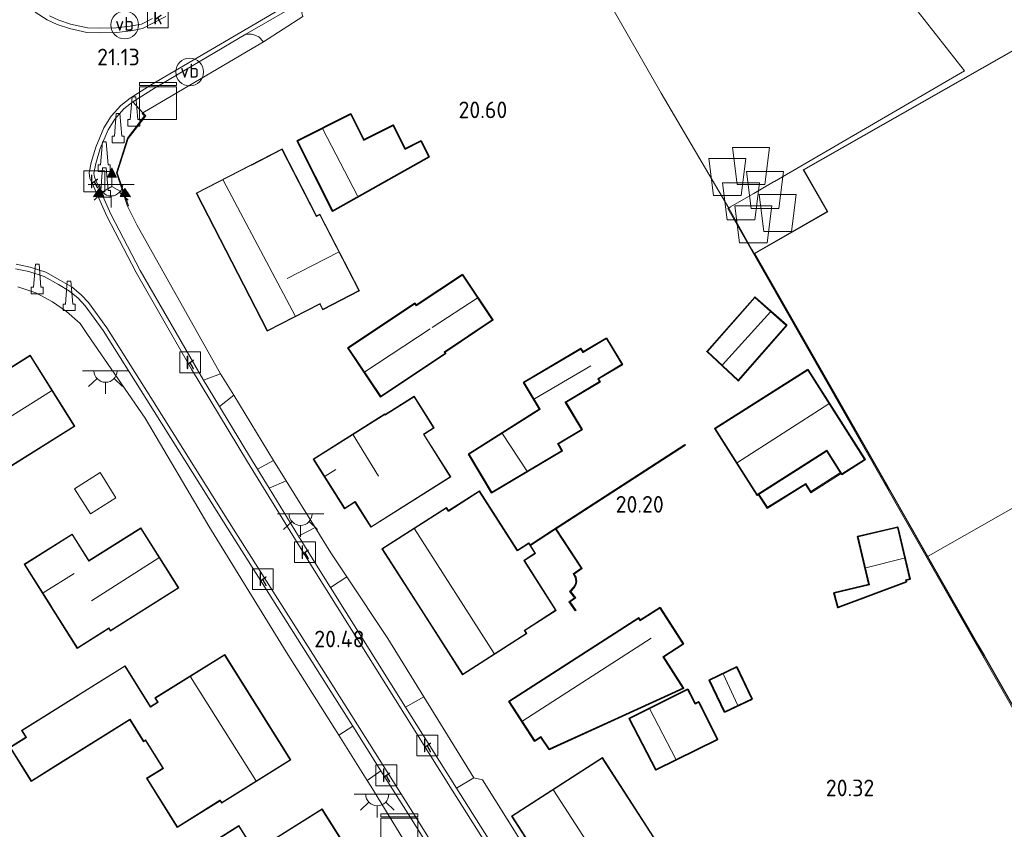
# Model space of a CAD drawing. Extents: x 196936 to 200438, y 361224 to 364196.
# Tile 107 of 256: x 197743 to 197849, y 363437 to 363525. Entities that reach past the tile are written whole.
import ezdxf
from ezdxf.enums import TextEntityAlignment as Align

# ---------------------------------------------------------------- set-up
doc = ezdxf.new("R2010")
doc.units = 0
for name, color, linetype, lineweight in [('B-ME-BV-GELEIDECONSTRUCTIE-S', 210, 'Continuous', 25), ('B-ME-GR-GRAS-GV', 60, 'Continuous', 13), ('B-ME-IE-MEUBILAIR_WEGMEUBILAIR-S', 7, 'Continuous', 25), ('B-ME-IE-TERREINAFSCHEIDING_KUNSTMATIG_HEKWERK-G', 20, 'IE-TERREINAFSCHEIDING-KUNSTMATIG', 18), ('B-ME-IE-TERREINAFSCHEIDING_KUNSTMATIG_MUUR-GV', 90, 'Continuous', 18), ('B-ME-KG-KADASTRAAL_DAKRAND-G', 170, 'Continuous', 18), ('B-ME-KG-KADASTRAAL_NOK-G', 10, 'Continuous', 18), ('B-ME-OG-BEBOUWING_BEDRIJVEN-GV', 7, 'Continuous', 18), ('B-ME-OG-BEBOUWING_KAS-GV', 7, 'Continuous', 35), ('B-ME-OG-BEBOUWING_LUIFEL-GV', 7, 'Continuous', 18), ('B-ME-OG-BEBOUWING_SCHUUR-GV', 7, 'Continuous', 35), ('B-ME-OG-BEBOUWING_WONINGBOUW-GV', 7, 'Continuous', 18), ('B-ME-OG-HOOGTEPUNT-S', 7, 'Continuous', 25), ('B-ME-OG-TERREIN_BEDRIJVENTERREIN-GV', 7, 'Continuous', 18), ('B-ME-OG-TERREIN_GROEN_TUIN-GV', 7, 'Continuous', 18), ('B-ME-RI-GWA_KOLK-S', 30, 'Continuous', 25), ('B-ME-VH-GOOT-GV', 170, 'Continuous', 18), ('B-ME-VH-VERHARDING_ASFALT-GV', 252, 'Continuous', 18), ('B-ME-VH-VERHARDING_STRAATBAKSTEEN-GV', 252, 'Continuous', 18), ('B-ME-VH-VERHARDING_TEGEL-GV', 252, 'Continuous', 18), ('B-ME-VW-BEWEGWIJZERING_DRAAGCONSTRUCTIE-S', 7, 'Continuous', 25), ('B-ME-VW-VERKEERSTEKEN_DRAAGCONSTRUCTIE-S', 7, 'Continuous', 25)]:
    doc.layers.add(name, color=color, linetype=linetype, lineweight=lineweight)
doc.layers.add('B-ME-OG-BEBOUWING_SILO-S', color=7, linetype='Continuous')
doc.styles.add('NLCS-ISO', font='NLCS-ISO.ttf')
doc.styles.add('NLCS-ISO-ANNOTATIVE-T18', font='NLCS-ISO.ttf', dxfattribs={"height": 1.8})
doc.linetypes.add('IE-TERREINAFSCHEIDING-KUNSTMATIG', pattern='A,4,[82,NLCS.SHX,S=0.75,R=90,X=0,Y=0],4,-2', length=10)

# ---------------------------------------------------------------- blocks, each defined once
blk = doc.blocks.new('SAL-HOOGTELABEL-SO')
at = {"color": 0, "linetype": 'ByBlock', "lineweight": -2, "style": 'NLCS-ISO-ANNOTATIVE-T18'}
blk.add_attdef('HOOGTE', text='', height=1.8, dxfattribs=at).set_placement((2.79, 0), align=Align.RIGHT)
blk = doc.blocks.new('SKL-DATA_KAST-SO')
at = {"color": 0, "linetype": 'ByBlock', "lineweight": 18}
for points in [[(-2, 2), (2, 2), (2, 1.68), (-2, 1.68)], [(-2, 1.52), (2, 1.52), (2, -2), (-2, -2)]]:
    blk.add_lwpolyline(points, close=True, dxfattribs=at)
blk = doc.blocks.new('SRI-KOLK-SO')
at = {"color": 0, "linetype": 'ByBlock', "lineweight": 18}
blk.add_lwpolyline([(-1.125, -1.125), (1.125, -1.125), (1.125, 1.125), (-1.125, 1.125)], close=True, dxfattribs=at)
at = {"color": 0, "linetype": 'ByBlock', "lineweight": 18, "style": 'NLCS-ISO'}
blk.add_text('k', height=1.5, dxfattribs=at).set_placement((0, 0), align=Align.MIDDLE_CENTER)
blk = doc.blocks.new('SKL-ET_OV_LICHTPUNT-SO')
at = {"color": 0, "linetype": 'ByBlock', "lineweight": 18}
for points in [[(-1.25, 0), (-2.5, 0)], [(1.25, 0), (2.5, 0)], [(-0.92, -0.85), (-1.83, -1.7)], [(0.92, -0.85), (1.83, -1.7)], [(0, -1.25), (0, -2.5)]]:
    blk.add_lwpolyline(points, dxfattribs=at)
blk.add_lwpolyline([(0, 0), (1.25, 0, -1), (-1.25, 0)], format="xyb", close=True, dxfattribs=at)
blk = doc.blocks.new('SIE-WEG_GELEIDECONSTRUCTIE-SO')
at = {"color": 0, "linetype": 'ByBlock', "lineweight": 18}
blk.add_lwpolyline([(0.4, -0.87), (0.2, 1.59), (-0.2, 1.59), (-0.4, -0.87), (-0.65, -0.87), (-0.65, -1.59), (0.65, -1.59), (0.65, -0.87)], close=True, dxfattribs=at)
blk = doc.blocks.new('SIE-WEG_VERKEERSBORD_WEGWIJZER-SO')
at = {"linetype": 'ByBlock', "lineweight": 18}
h = blk.add_hatch(color=0, dxfattribs=at)
h.dxf.hatch_style = 1
h.paths.add_polyline_path([(0.5, 1), (0, 2), (-0.5, 1)])
h = blk.add_hatch(color=0, dxfattribs=at)
h.dxf.hatch_style = 1
h.paths.add_polyline_path([(-1.38, -0.22), (-2, -1.15), (-0.88, -1.09)])
h = blk.add_hatch(color=0, dxfattribs=at)
h.dxf.hatch_style = 1
h.paths.add_polyline_path([(1.38, -0.22), (2, -1.15), (0.88, -1.09)])
at = {"color": 0, "linetype": 'ByBlock', "lineweight": 18}
for points in [[(0.5, 1), (0, 2), (-0.5, 1)], [(-1.38, -0.22), (-2, -1.15), (-0.88, -1.09)], [(1.38, -0.22), (2, -1.15), (0.88, -1.09)]]:
    blk.add_lwpolyline(points, close=True, dxfattribs=at)
for points in [[(-1.13, -0.65), (0, 0)], [(0, 1), (0, 0)], [(1.13, -0.65), (0, 0)]]:
    blk.add_lwpolyline(points, dxfattribs=at)
blk = doc.blocks.new('SIE-WEG_PAAL_VERKEERSBORD-SO')
at = {"color": 0, "linetype": 'ByBlock', "lineweight": 18}
blk.add_circle((0, 0), 1.5, dxfattribs=at)
at = {"color": 0, "linetype": 'ByBlock', "lineweight": 18, "style": 'NLCS-ISO'}
blk.add_text('vb', height=1.5, dxfattribs=at).set_placement((0, 0.13), align=Align.MIDDLE_CENTER)
blk = doc.blocks.new('SOG-OPSLAG-SO')
at = {"color": 0, "linetype": 'ByBlock', "lineweight": 18}
blk.add_lwpolyline([(-1.5, -2), (1.5, -2), (2, 2), (-2, 2)], close=True, dxfattribs=at)

msp = doc.modelspace()

# ---------------------------------------------------------------- linework, layer by layer
at = {"layer": 'B-ME-GR-GRAS-GV'}
msp.add_polyline3d([(197757.147, 363524.657, 20.854), (197755.962, 363524.076, 20.953), (197754.728, 363523.839, 20.968), (197753.204, 363523.666, 21.003), (197751.572, 363523.618, 21.024), (197750.098, 363523.67, 21.109), (197748.293, 363524.065, 21.23), (197747.032, 363524.476, 21.265), (197745.993, 363524.973, 21.307)], dxfattribs=at)
msp.add_polyline3d([(197769.14, 363522.161, 20.714), (197756.079, 363514.475, 20.962), (197755.01, 363515.643, 20.914), (197757.375, 363517.133, 20.863), (197767.241, 363522.969, 20.756), (197767.84, 363522.987, 20.756), (197768.217, 363522.872, 20.756), (197768.653, 363522.68, 20.759)], close=True, dxfattribs=at)
at = {"layer": 'B-ME-IE-TERREINAFSCHEIDING_KUNSTMATIG_HEKWERK-G'}
for points in [[(197798.677, 363540.098, 20.755), (197812.132, 363516.582, 20.753), (197819.424, 363504.166, 20.558)], [(197756.079, 363514.475, 20.962), (197769.14, 363522.161, 20.714)], [(197821.936, 363499.698, 20.558), (197819.424, 363504.166, 20.558)], [(197822.181, 363499.263, 20.558), (197821.936, 363499.698, 20.558)]]:
    msp.add_polyline3d(points, dxfattribs=at)
at = {"layer": 'B-ME-IE-TERREINAFSCHEIDING_KUNSTMATIG_MUUR-GV'}
for points in [[(197754.54, 363504.42, 20.737), (197754.445, 363504.388, 20.737), (197753.235, 363507.971, 20.955), (197754.431, 363511.735, 20.96), (197756.294, 363514.145, 20.955), (197756.012, 363514.401, 20.962), (197756.079, 363514.475, 20.962), (197756.43, 363514.157, 20.549), (197754.521, 363511.688, 20.549), (197753.34, 363507.972, 20.586)], [(197800.79, 363469.474, 20.454), (197803.601, 363465.177, 20.42), (197802.733, 363464.581, 20.457), (197802.932, 363464.238, 20.476), (197803.003, 363463.806, 20.47), (197802.946, 363463.446, 20.509), (197802.756, 363463.12, 20.509), (197802.348, 363462.693, 20.509), (197802.907, 363462.003, 20.492), (197802.285, 363461.56, 20.486), (197802.919, 363460.649, 20.434), (197802.837, 363460.592, 20.434), (197802.146, 363461.584, 20.659), (197802.762, 363462.023, 20.659), (197802.215, 363462.699, 20.671), (197802.676, 363463.181, 20.669), (197802.85, 363463.48, 20.667), (197802.902, 363463.806, 20.667), (197802.836, 363464.204, 20.666), (197802.6, 363464.611, 20.669), (197803.464, 363465.204, 20.667), (197800.706, 363469.42, 20.686), (197798.01, 363467.657, 20.686), (197797.956, 363467.741, 20.409), (197800.396, 363469.337, 20.449), (197814.687, 363478.59, 20.163), (197814.741, 363478.506, 20.163)], [(197831.567, 363475.46, 20.248), (197828.285, 363473.36, 20.248), (197827.717, 363474.247, 20.233), (197823.582, 363471.681, 20.224), (197822.603, 363473.173, 20.129), (197822.688, 363473.226, 20.425), (197823.612, 363471.817, 20.425), (197827.748, 363474.384, 20.425), (197828.315, 363473.498, 20.442), (197831.513, 363475.545, 20.399)]]:
    msp.add_polyline3d(points, close=True, dxfattribs=at)
at = {"layer": 'B-ME-KG-KADASTRAAL_DAKRAND-G'}
for points in [[(197860.696, 363431.832, 26.148), (197847.08, 363455.761, 26.126), (197846.372, 363456.938, 26.321), (197836.837, 363473.7, 26.321), (197836.364, 363474.521, 28.247), (197822.249, 363499.244, 28.262), (197830.136, 363503.776, 28.113), (197830.111, 363503.819, 25.523), (197827.541, 363508.284, 25.523), (197855.462, 363524.185, 25.526)], [(197768.2, 363434.552, 26.773), (197775.453, 363439.114, 26.58), (197782.645, 363427.679, 26.586)], [(197760.654, 363433.642, 24.095), (197766.472, 363437.301, 24.097), (197768.173, 363434.594, 24.097)]]:
    msp.add_polyline3d(points, dxfattribs=at)
for points in [[(197779.98, 363511.479, 23.009), (197783.15, 363513.076, 22.55), (197784.444, 363510.507, 22.514), (197786.156, 363511.369, 22.399), (197786.974, 363509.713, 22.352), (197776.619, 363503.91, 22.689), (197772.845, 363511.403, 22.689), (197778.566, 363514.285, 22.587)], [(197774.862, 363503.247, 24.726), (197775.224, 363503.433, 24.726), (197779.446, 363495.236, 24.56), (197775.563, 363493.237, 24.491), (197775.275, 363493.798, 25.018), (197775.252, 363493.842, 26.406), (197769.57, 363490.916, 26.096), (197761.924, 363505.763, 26.098), (197767.824, 363508.801, 26.121), (197767.868, 363508.824, 23.551), (197771.127, 363510.502, 23.551), (197774.839, 363503.291, 23.551)], [(197781.806, 363483.805, 22.931), (197778.327, 363489.019, 22.972), (197785.49, 363493.798, 22.969), (197785.638, 363493.578, 22.969), (197790.642, 363496.916, 22.969), (197793.873, 363492.074, 22.616), (197788.696, 363488.621, 22.616), (197788.655, 363488.593, 23.122), (197788.756, 363488.442, 22.927)], [(197820.433, 363485.536, 22.207), (197817.122, 363488.647, 22.2), (197822.239, 363494.475, 22.207), (197825.651, 363491.48, 22.214)], [(197793.803, 363473.435, 22.48), (197791.368, 363477.537, 22.48), (197799.007, 363482.371, 22.48), (197799.049, 363482.398, 22.89), (197797.329, 363485.295, 22.518), (197803.431, 363488.918, 22.518), (197803.662, 363488.529, 22.827), (197803.705, 363488.555, 22.235), (197806.21, 363490.042, 22.235), (197807.858, 363487.264, 22.238), (197805.307, 363485.748, 22.238), (197805.264, 363485.722, 22.775), (197805.459, 363485.393, 22.489), (197801.738, 363483.184, 22.525), (197801.764, 363483.141, 21.869), (197803.501, 363480.214, 21.869), (197800.911, 363478.675, 22.482), (197801.359, 363477.921, 22.48)], [(197737.536, 363468.992, 23.807), (197735.176, 363472.759, 23.807), (197735.134, 363472.733, 23.215), (197733.158, 363471.495, 23.215), (197731.823, 363473.626, 23.229), (197733.871, 363474.909, 23.229), (197733.914, 363474.935, 23.779), (197733.61, 363475.421, 23.779), (197735.868, 363476.836, 23.779), (197735.91, 363476.862, 26.771), (197733.07, 363481.397, 24.313), (197743.909, 363488.186, 24.316), (197748.669, 363480.587, 23.899), (197738.333, 363474.114, 23.903), (197740.413, 363470.793, 23.802)], [(197831.651, 363475.421, 21.796), (197830.035, 363477.961, 22.419), (197822.508, 363473.171, 22.419), (197817.976, 363480.292, 22.354), (197827.964, 363486.648, 22.357), (197834.112, 363476.987, 21.796)], [(197780.765, 363469.701, 23.44), (197779.07, 363472.381, 23.44), (197779.043, 363472.423, 26.52), (197777.926, 363471.716, 25.456), (197774.589, 363476.994, 25.458), (197782.241, 363481.833, 26.239), (197782.285, 363481.764, 26.305), (197782.327, 363481.79, 23.458), (197785.419, 363483.745, 23.458), (197787.533, 363480.402, 23.463), (197786.418, 363479.698, 23.463), (197789.319, 363475.11, 23.43)], [(197796.576, 363467.092, 23.144), (197796.618, 363467.119, 22.318), (197797.807, 363467.881, 22.318), (197798.484, 363466.825, 22.323), (197797.308, 363466.071, 22.323), (197797.266, 363466.045, 23.125), (197800.715, 363460.657, 23.129), (197797.375, 363458.519, 23.952), (197797.333, 363458.492, 25.95), (197797.545, 363458.161, 25.951), (197790.668, 363453.758, 25.903), (197781.997, 363467.302, 25.909), (197788.894, 363471.718, 25.874), (197789.117, 363471.37, 25.851), (197789.159, 363471.397, 23.691), (197792.465, 363473.513, 23.108)], [(197752.592, 363458.486, 26.424), (197752.423, 363458.754, 26.608), (197752.38, 363458.727, 23.892), (197749.019, 363456.609, 23.892), (197746.234, 363461.03, 23.892), (197746.207, 363461.072, 25.319), (197743.341, 363465.622, 23.75), (197748.446, 363468.839, 23.754), (197750.261, 363465.958, 26.53), (197755.875, 363469.495, 26.53), (197759.907, 363463.095, 26.424)], [(197831.246, 363461.011, 22.022), (197830.86, 363462.516, 22.385), (197834.63, 363463.405, 22.435), (197833.405, 363468.601, 22.356), (197837.662, 363469.604, 22.359), (197838.968, 363464.062, 22.359), (197838.552, 363463.964, 22.359), (197838.563, 363463.916, 22.017), (197838.599, 363463.761, 22.017)], [(197800.035, 363445.673, 22.749), (197799.123, 363447.019, 22.749), (197798.453, 363446.586, 22.749), (197795.74, 363450.792, 22.711), (197809.683, 363459.786, 22.711), (197809.857, 363459.516, 22.827), (197809.899, 363459.543, 22.629), (197811.983, 363460.887, 22.179), (197814.464, 363457.041, 22.293), (197812.291, 363455.64, 22.697), (197814.483, 363452.242, 22.701)], [(197764.62, 363439.869, 26.515), (197764.457, 363440.13, 26.522), (197764.415, 363440.103, 23.926), (197759.839, 363437.245, 23.926), (197756.575, 363442.47, 23.933), (197758.313, 363443.555, 23.933), (197756.386, 363446.639, 23.938), (197756.189, 363446.516, 23.938), (197754.713, 363448.88, 23.997), (197754.67, 363448.853, 23.515), (197746.615, 363443.822, 23.461), (197744.047, 363442.218, 22.774), (197741.789, 363445.833, 22.781), (197743.511, 363446.909, 22.781), (197743.044, 363447.657, 22.776), (197749.209, 363451.507, 22.982), (197749.251, 363451.534, 23.573), (197754.159, 363454.599, 23.541), (197756.892, 363450.224, 23.541), (197756.918, 363450.182, 24.122), (197757.711, 363450.677, 24.122), (197757.753, 363450.703, 26.506), (197757.47, 363451.157, 26.508), (197764.93, 363455.816, 26.456), (197772.008, 363444.484, 26.515)], [(197819.01, 363449.707, 21.572), (197817.396, 363453.094, 21.572), (197820.27, 363454.464, 21.572), (197821.884, 363451.076, 21.572)], [(197815.793, 363450.502, 21.688), (197816.165, 363450.704, 21.583), (197818.164, 363446.708, 21.634), (197811.563, 363443.451, 22.302), (197808.716, 363448.916, 22.302), (197814.978, 363452.043, 21.658)], [(197802.721, 363427.974, 23.107), (197796.014, 363438.374, 23.111), (197805.761, 363444.661, 22.741), (197812.469, 363434.261, 22.758)]]:
    msp.add_polyline3d(points, close=True, dxfattribs=at)
at = {"layer": 'B-ME-KG-KADASTRAAL_NOK-G'}
for points in [[(197779.308, 363505.474, 25.496), (197775.548, 363512.708, 25.502)], [(197772.554, 363492.509, 28.41), (197764.793, 363507.184, 28.42)], [(197777.243, 363499.404, 27.568), (197771.684, 363496.557, 27.571)], [(197792.239, 363494.433, 24.399), (197787.388, 363491.234, 24.399)], [(197818.741, 363487.195, 22.717), (197823.927, 363492.927, 22.72)], [(197840.977, 363466.524, 27.914), (197864.031, 363479.647, 27.98), (197887.085, 363492.77, 28.046)], [(197787.148, 363491.119, 26.001), (197780.098, 363486.455, 26.01)], [(197798.432, 363483.535, 23.918), (197804.506, 363487.088, 23.923)], [(197735.475, 363477.652, 27.44), (197746.216, 363484.409, 27.44)], [(197820.366, 363476.629, 23.864), (197830.242, 363482.975, 23.87)], [(197778.844, 363479.625, 29.696), (197781.588, 363475.151, 29.705)], [(197794.967, 363479.755, 24.151), (197797.595, 363475.744, 24.133)], [(197776.968, 363475.892, 26.672), (197775.793, 363475.184, 26.708)], [(197794.081, 363456.002, 28.428), (197785.448, 363469.452, 28.366)], [(197757.819, 363466.316, 29.266), (197750.549, 363461.668, 29.266)], [(197834.243, 363465.267, 23.01), (197838.392, 363466.288, 23.025)], [(197748.657, 363464.628, 26.669), (197745.328, 363462.561, 26.669)], [(197797.155, 363448.69, 24.138), (197811.043, 363457.629, 24.142)], [(197761.238, 363453.451, 30.132), (197768.326, 363442.243, 30.13)], [(197820.388, 363450.435, 22.709), (197818.846, 363453.73, 22.711)], [(197813.702, 363444.556, 22.916), (197810.905, 363449.97, 22.916)], [(197807.143, 363430.886, 27.066), (197800.493, 363441.204, 27.074)]]:
    msp.add_polyline3d(points, dxfattribs=at)
at = {"layer": 'B-ME-OG-BEBOUWING_BEDRIJVEN-GV'}
msp.add_polyline3d([(197860.647, 363431.817, 20.558), (197847.037, 363455.736, 20.558), (197846.329, 363456.913, 20.558), (197836.793, 363473.675, 20.558), (197836.321, 363474.496, 20.558), (197822.181, 363499.263, 20.558), (197830.068, 363503.794, 20.558), (197827.473, 363508.303, 20.558), (197855.394, 363524.204, 20.558)], dxfattribs=at)
at = {"layer": 'B-ME-OG-BEBOUWING_KAS-GV'}
msp.add_polyline3d([(197821.951, 363451.052, 20.242), (197818.986, 363449.64, 20.111), (197817.329, 363453.118, 20.106), (197820.294, 363454.53, 20.242)], close=True, dxfattribs=at)
at = {"layer": 'B-ME-OG-BEBOUWING_LUIFEL-GV'}
msp.add_polyline3d([(197753.195, 363472.82, 23.082), (197750.453, 363471.088, 23.08), (197748.718, 363473.799, 23.082), (197751.479, 363475.575, 23.082)], close=True, dxfattribs=at)
at = {"layer": 'B-ME-OG-BEBOUWING_SCHUUR-GV'}
for points in [[(197778.588, 363514.352, 20.66), (197780.002, 363511.546, 20.66), (197783.172, 363513.143, 20.66), (197784.466, 363510.574, 20.66), (197786.178, 363511.436, 20.66), (197787.04, 363509.693, 20.66), (197776.598, 363503.841, 20.741), (197772.778, 363511.425, 20.66)], [(197790.656, 363496.986, 20.486), (197793.942, 363492.06, 20.486), (197788.724, 363488.579, 20.486), (197788.825, 363488.428, 20.486), (197781.792, 363483.736, 20.486), (197778.258, 363489.033, 20.486), (197785.504, 363493.868, 20.486), (197785.651, 363493.647, 20.486)], [(197825.721, 363491.485, 20.13), (197820.436, 363485.464, 20.142), (197817.053, 363488.644, 20.025), (197822.234, 363494.546, 20.147)], [(197806.227, 363490.111, 20.126), (197807.927, 363487.247, 20.061), (197805.332, 363485.705, 20.027), (197805.527, 363485.376, 20.027), (197801.807, 363483.167, 20.027), (197803.57, 363480.197, 20.027), (197800.98, 363478.658, 20.027), (197801.428, 363477.904, 20.027), (197793.786, 363473.366, 20.307), (197791.3, 363477.553, 20.569), (197798.981, 363482.414, 20.208), (197797.26, 363485.312, 20.227), (197803.448, 363488.987, 20.131), (197803.679, 363488.598, 20.131)], [(197827.979, 363486.717, 20.236), (197834.181, 363476.972, 20.248), (197831.636, 363475.352, 20.248), (197831.567, 363475.46, 20.248), (197831.513, 363475.545, 20.399), (197830.019, 363477.892, 20.433), (197822.688, 363473.226, 20.425), (197822.603, 363473.173, 20.129), (197822.492, 363473.102, 20.147), (197817.907, 363480.307, 20.208)], [(197838.658, 363463.73, 20.212), (197831.211, 363460.945, 20.225), (197830.799, 363462.553, 20.308), (197834.57, 363463.442, 20.308), (197833.345, 363468.638, 20.308), (197837.699, 363469.664, 20.308), (197839.028, 363464.025, 20.279), (197838.612, 363463.927, 20.212)], [(197811.998, 363460.956, 20.211), (197814.533, 363457.026, 20.161), (197812.36, 363455.625, 20.134), (197814.556, 363452.22, 20.134), (197800.017, 363445.61, 20.339), (197799.109, 363446.95, 20.309), (197798.438, 363446.517, 20.309), (197795.671, 363450.807, 20.463), (197809.698, 363459.855, 20.274), (197809.872, 363459.585, 20.274)], [(197814.999, 363452.109, 20.195), (197815.813, 363450.57, 20.195), (197816.186, 363450.773, 20.195), (197818.231, 363446.685, 20.195), (197811.542, 363443.385, 20.195), (197808.648, 363448.938, 20.195)]]:
    msp.add_polyline3d(points, close=True, dxfattribs=at)
at = {"layer": 'B-ME-OG-BEBOUWING_WONINGBOUW-GV'}
for points in [[(197771.148, 363510.569, 20.633), (197774.884, 363503.315, 20.633), (197775.246, 363503.501, 20.633), (197779.513, 363495.215, 20.633), (197775.542, 363493.17, 20.633), (197775.23, 363493.775, 20.633), (197769.548, 363490.849, 20.633), (197761.857, 363505.785, 20.633)], [(197738.402, 363474.098, 21.281), (197740.481, 363470.778, 21.281), (197737.52, 363468.923, 21.281), (197735.16, 363472.69, 21.281), (197733.142, 363471.426, 21.281), (197731.754, 363473.642, 21.281), (197733.845, 363474.951, 21.281), (197733.541, 363475.437, 21.281), (197735.841, 363476.878, 21.281), (197733.001, 363481.413, 21.281), (197743.925, 363488.255, 21.281), (197748.738, 363480.571, 21.281)], [(197785.435, 363483.814, 20.544), (197787.602, 363480.387, 20.605), (197786.487, 363479.682, 20.605), (197789.388, 363475.094, 20.461), (197780.749, 363469.632, 20.461), (197779.028, 363472.354, 20.461), (197777.91, 363471.647, 20.461), (197774.52, 363477.01, 20.547), (197782.257, 363481.901, 20.461), (197782.3, 363481.833, 20.461)], [(197792.48, 363473.582, 20.342), (197796.591, 363467.161, 20.403), (197797.823, 363467.95, 20.403), (197797.956, 363467.741, 20.409), (197798.01, 363467.657, 20.686), (197798.553, 363466.809, 20.7), (197797.335, 363466.029, 20.727), (197800.784, 363460.642, 20.589), (197797.402, 363458.477, 20.49), (197797.614, 363458.146, 20.49), (197790.653, 363453.689, 20.49), (197789.603, 363455.33, 20.567), (197786.169, 363460.693, 20.652), (197781.928, 363467.317, 20.541), (197788.91, 363471.787, 20.461), (197789.132, 363471.439, 20.461)], [(197755.89, 363469.564, 20.711), (197759.976, 363463.079, 20.711), (197752.576, 363458.417, 20.711), (197752.407, 363458.685, 20.711), (197749.003, 363456.541, 20.711), (197743.272, 363465.638, 20.711), (197748.462, 363468.908, 20.711), (197750.277, 363466.027, 20.711)], [(197764.946, 363455.885, 20.861), (197772.077, 363444.468, 20.861), (197764.604, 363439.8, 20.909), (197764.441, 363440.061, 20.909), (197759.823, 363437.176, 21.008), (197756.506, 363442.486, 20.957), (197758.244, 363443.571, 20.957), (197756.37, 363446.57, 20.957), (197756.173, 363446.447, 20.957), (197754.697, 363448.811, 20.957), (197744.031, 363442.149, 20.861), (197741.72, 363445.849, 20.861), (197743.442, 363446.925, 20.861), (197742.975, 363447.673, 20.861), (197754.175, 363454.668, 20.879), (197756.934, 363450.251, 20.861), (197757.684, 363450.719, 20.861), (197757.401, 363451.173, 20.861)], [(197802.87, 363428.01, 20.666), (197802.706, 363427.905, 20.688), (197795.944, 363438.389, 20.595), (197805.776, 363444.73, 20.263), (197812.538, 363434.246, 20.263), (197802.954, 363428.064, 20.344)]]:
    msp.add_polyline3d(points, close=True, dxfattribs=at)
msp.add_polyline3d([(197760.67, 363433.711, 20.954), (197766.488, 363437.37, 20.94), (197768.216, 363434.621, 20.887), (197775.469, 363439.183, 20.889), (197782.714, 363427.663, 20.889)], dxfattribs=at)
at = {"layer": 'B-ME-OG-TERREIN_BEDRIJVENTERREIN-GV'}
for points in [[(197830.068, 363503.794, 20.558), (197822.181, 363499.263, 20.558), (197821.936, 363499.698, 20.558), (197819.424, 363504.166, 20.558), (197819.633, 363504.288, 20.549), (197821.814, 363505.559, 20.549), (197822.142, 363505.75, 20.549), (197824.267, 363506.988, 20.549), (197824.358, 363507.041, 20.549), (197844.927, 363519.027, 20.558), (197818.76, 363552.345, 20.785), (197825.723, 363556.487, 20.782), (197833.99, 363561.497, 20.801), (197841.957, 363566.375, 20.726), (197843.527, 363563.998, 20.558), (197851.841, 363549.381, 20.558), (197843.672, 363544.671, 20.558), (197854.635, 363525.519, 20.558), (197854.9, 363525.099, 20.558), (197855.394, 363524.204, 20.558), (197827.473, 363508.303, 20.558)], [(197819.633, 363504.288, 20.549), (197819.424, 363504.166, 20.558), (197812.132, 363516.582, 20.753), (197798.677, 363540.098, 20.755), (197803.103, 363542.9, 20.806), (197809.992, 363547.035, 20.737), (197818.76, 363552.345, 20.785), (197844.927, 363519.027, 20.558), (197824.358, 363507.041, 20.549), (197824.267, 363506.988, 20.549), (197822.142, 363505.75, 20.549), (197821.814, 363505.559, 20.549)]]:
    msp.add_polyline3d(points, close=True, dxfattribs=at)
at = {"layer": 'B-ME-OG-TERREIN_GROEN_TUIN-GV'}
for points in [[(197798.677, 363540.098, 20.755), (197812.132, 363516.582, 20.753), (197819.424, 363504.166, 20.558), (197819.336, 363504.112, 20.558), (197878.272, 363400.644, 20.558)], [(197800.994, 363429.276, 20.584), (197792.816, 363442.315, 20.53), (197791.885, 363442.544, 20.513), (197786.474, 363451.298, 20.469), (197782.578, 363457.601, 20.567), (197778.154, 363464.266, 20.405), (197776.431, 363466.861, 20.465), (197774.728, 363469.609, 20.399), (197771.596, 363474.661, 20.401), (197770.225, 363476.873, 20.415), (197765.93, 363483.916, 20.491), (197764.508, 363486.248, 20.452), (197755.454, 363502.364, 20.737), (197754.445, 363504.388, 20.737), (197754.54, 363504.42, 20.737), (197753.34, 363507.972, 20.586), (197754.521, 363511.688, 20.549), (197756.43, 363514.157, 20.549), (197756.079, 363514.475, 20.962), (197769.14, 363522.161, 20.714), (197773.403, 363524.883, 20.738)], [(197742.597, 363495.64, 21), (197744.549, 363495.006, 21), (197746.321, 363494.029, 20.99), (197747.832, 363492.972, 20.959), (197749.334, 363491.663, 20.911), (197750.122, 363490.491, 20.893), (197756.333, 363481.443, 20.773), (197763.241, 363469.773, 20.687), (197771.572, 363456.166, 20.605), (197777.272, 363447.134, 20.55), (197780.358, 363442.244, 20.485), (197780.745, 363441.631, 20.584), (197787.677, 363430.307, 20.592)], [(197812.538, 363434.246, 20.263), (197805.776, 363444.73, 20.263), (197795.944, 363438.389, 20.595), (197802.706, 363427.905, 20.688)], [(197782.714, 363427.663, 20.889), (197775.469, 363439.183, 20.889), (197768.216, 363434.621, 20.887), (197766.488, 363437.37, 20.94), (197760.67, 363433.711, 20.954)]]:
    msp.add_polyline3d(points, dxfattribs=at)
for points in [[(197772.778, 363511.425, 20.66), (197776.598, 363503.841, 20.741), (197787.04, 363509.693, 20.66), (197786.178, 363511.436, 20.66), (197784.466, 363510.574, 20.66), (197783.172, 363513.143, 20.66), (197780.002, 363511.546, 20.66), (197778.588, 363514.352, 20.66)], [(197774.884, 363503.315, 20.633), (197771.148, 363510.569, 20.633), (197761.857, 363505.785, 20.633), (197769.548, 363490.849, 20.633), (197775.23, 363493.775, 20.633), (197775.542, 363493.17, 20.633), (197779.513, 363495.215, 20.633), (197775.246, 363503.501, 20.633)], [(197878.35, 363400.689, 20.561), (197878.272, 363400.644, 20.558), (197819.336, 363504.112, 20.558), (197819.424, 363504.166, 20.558), (197821.936, 363499.698, 20.558), (197822.181, 363499.263, 20.558), (197836.321, 363474.496, 20.558), (197836.793, 363473.675, 20.558), (197846.329, 363456.913, 20.558), (197847.037, 363455.736, 20.558), (197860.647, 363431.817, 20.558), (197874.258, 363407.899, 20.558), (197874.505, 363407.458, 20.558), (197877.957, 363401.363, 20.558)], [(197790.656, 363496.986, 20.486), (197785.651, 363493.647, 20.486), (197785.504, 363493.868, 20.486), (197778.258, 363489.033, 20.486), (197781.792, 363483.736, 20.486), (197788.825, 363488.428, 20.486), (197788.724, 363488.579, 20.486), (197793.942, 363492.06, 20.486)], [(197822.234, 363494.546, 20.147), (197817.053, 363488.644, 20.025), (197820.436, 363485.464, 20.142), (197825.721, 363491.485, 20.13)], [(197791.3, 363477.553, 20.569), (197793.786, 363473.366, 20.307), (197801.428, 363477.904, 20.027), (197800.98, 363478.658, 20.027), (197803.57, 363480.197, 20.027), (197801.807, 363483.167, 20.027), (197805.527, 363485.376, 20.027), (197805.332, 363485.705, 20.027), (197807.927, 363487.247, 20.061), (197806.227, 363490.111, 20.126), (197803.679, 363488.598, 20.131), (197803.448, 363488.987, 20.131), (197797.26, 363485.312, 20.227), (197798.981, 363482.414, 20.208)], [(197743.925, 363488.255, 21.281), (197733.001, 363481.413, 21.281), (197735.841, 363476.878, 21.281), (197733.541, 363475.437, 21.281), (197733.845, 363474.951, 21.281), (197731.754, 363473.642, 21.281), (197733.142, 363471.426, 21.281), (197735.16, 363472.69, 21.281), (197737.52, 363468.923, 21.281), (197740.481, 363470.778, 21.281), (197738.402, 363474.098, 21.281), (197748.738, 363480.571, 21.281)], [(197827.979, 363486.717, 20.236), (197817.907, 363480.307, 20.208), (197822.492, 363473.102, 20.147), (197822.603, 363473.173, 20.129), (197823.582, 363471.681, 20.224), (197827.717, 363474.247, 20.233), (197828.285, 363473.36, 20.248), (197831.567, 363475.46, 20.248), (197831.636, 363475.352, 20.248), (197834.181, 363476.972, 20.248)], [(197780.749, 363469.632, 20.461), (197789.388, 363475.094, 20.461), (197786.487, 363479.682, 20.605), (197787.602, 363480.387, 20.605), (197785.435, 363483.814, 20.544), (197782.3, 363481.833, 20.461), (197782.257, 363481.901, 20.461), (197774.52, 363477.01, 20.547), (197777.91, 363471.647, 20.461), (197779.028, 363472.354, 20.461)], [(197800.79, 363469.474, 20.454), (197814.741, 363478.506, 20.163), (197814.687, 363478.59, 20.163), (197800.396, 363469.337, 20.449), (197797.956, 363467.741, 20.409), (197797.823, 363467.95, 20.403), (197796.591, 363467.161, 20.403), (197792.48, 363473.582, 20.342), (197789.132, 363471.439, 20.461), (197788.91, 363471.787, 20.461), (197781.928, 363467.317, 20.541), (197786.169, 363460.693, 20.652), (197789.603, 363455.33, 20.567), (197790.653, 363453.689, 20.49), (197797.614, 363458.146, 20.49), (197797.402, 363458.477, 20.49), (197800.784, 363460.642, 20.589), (197797.335, 363466.029, 20.727), (197798.553, 363466.809, 20.7), (197798.01, 363467.657, 20.686), (197800.706, 363469.42, 20.686), (197803.464, 363465.204, 20.667), (197802.6, 363464.611, 20.669), (197802.836, 363464.204, 20.666), (197802.902, 363463.806, 20.667), (197802.85, 363463.48, 20.667), (197802.676, 363463.181, 20.669), (197802.215, 363462.699, 20.671), (197802.762, 363462.023, 20.659), (197802.146, 363461.584, 20.659), (197802.837, 363460.592, 20.434), (197802.919, 363460.649, 20.434), (197802.285, 363461.56, 20.486), (197802.907, 363462.003, 20.492), (197802.348, 363462.693, 20.509), (197802.756, 363463.12, 20.509), (197802.946, 363463.446, 20.509), (197803.003, 363463.806, 20.47), (197802.932, 363464.238, 20.476), (197802.733, 363464.581, 20.457), (197803.601, 363465.177, 20.42)], [(197831.513, 363475.545, 20.399), (197828.315, 363473.498, 20.442), (197827.748, 363474.384, 20.425), (197823.612, 363471.817, 20.425), (197822.688, 363473.226, 20.425), (197830.019, 363477.892, 20.433)], [(197755.89, 363469.564, 20.711), (197750.277, 363466.027, 20.711), (197748.462, 363468.908, 20.711), (197743.272, 363465.638, 20.711), (197749.003, 363456.541, 20.711), (197752.407, 363458.685, 20.711), (197752.576, 363458.417, 20.711), (197759.976, 363463.079, 20.711)], [(197830.799, 363462.553, 20.308), (197831.211, 363460.945, 20.225), (197838.658, 363463.73, 20.212), (197838.612, 363463.927, 20.212), (197839.028, 363464.025, 20.279), (197837.699, 363469.664, 20.308), (197833.345, 363468.638, 20.308), (197834.57, 363463.442, 20.308)], [(197811.998, 363460.956, 20.211), (197809.872, 363459.585, 20.274), (197809.698, 363459.855, 20.274), (197795.671, 363450.807, 20.463), (197798.438, 363446.517, 20.309), (197799.109, 363446.95, 20.309), (197800.017, 363445.61, 20.339), (197814.556, 363452.22, 20.134), (197812.36, 363455.625, 20.134), (197814.533, 363457.026, 20.161)], [(197764.946, 363455.885, 20.861), (197757.401, 363451.173, 20.861), (197757.684, 363450.719, 20.861), (197756.934, 363450.251, 20.861), (197754.175, 363454.668, 20.879), (197742.975, 363447.673, 20.861), (197743.442, 363446.925, 20.861), (197741.72, 363445.849, 20.861), (197744.031, 363442.149, 20.861), (197754.697, 363448.811, 20.957), (197756.173, 363446.447, 20.957), (197756.37, 363446.57, 20.957), (197758.244, 363443.571, 20.957), (197756.506, 363442.486, 20.957), (197759.823, 363437.176, 21.008), (197764.441, 363440.061, 20.909), (197764.604, 363439.8, 20.909), (197772.077, 363444.468, 20.861)], [(197817.329, 363453.118, 20.106), (197818.986, 363449.64, 20.111), (197821.951, 363451.052, 20.242), (197820.294, 363454.53, 20.242)], [(197818.231, 363446.685, 20.195), (197816.186, 363450.773, 20.195), (197815.813, 363450.57, 20.195), (197814.999, 363452.109, 20.195), (197808.648, 363448.938, 20.195), (197811.542, 363443.385, 20.195)]]:
    msp.add_polyline3d(points, close=True, dxfattribs=at)
at = {"layer": 'B-ME-VH-GOOT-GV'}
for points in [[(197800.211, 363424.328, 20.475), (197789.526, 363441.211, 20.438), (197774.618, 363464.99, 20.405), (197767.415, 363476.712, 20.461), (197761.366, 363486.745, 20.486), (197755.38, 363497.19, 20.637), (197752.198, 363503.273, 20.759), (197750.608, 363506.858, 20.856), (197750.366, 363507.373, 20.854), (197750.313, 363507.964, 20.849), (197750.522, 363509.109, 20.877), (197751.011, 363510.762, 20.886), (197751.887, 363512.854, 20.882), (197752.66, 363514.096, 20.905), (197753.716, 363515.267, 20.919), (197754.722, 363516.053, 20.914), (197757.115, 363517.56, 20.863), (197775.276, 363528.255, 20.72)], [(197773.876, 363526.837, 20.742), (197767.241, 363522.969, 20.756), (197757.375, 363517.133, 20.863), (197755.01, 363515.643, 20.914), (197754.058, 363514.9, 20.919), (197753.061, 363513.794, 20.905), (197752.333, 363512.624, 20.882), (197751.483, 363510.594, 20.886), (197751.009, 363508.993, 20.877), (197750.817, 363507.941, 20.849), (197750.856, 363507.506, 20.854), (197751.063, 363507.066, 20.856), (197752.649, 363503.49, 20.759), (197755.819, 363497.43, 20.637), (197762.662, 363485.563, 20.461), (197764.389, 363482.698, 20.43), (197767.842, 363476.972, 20.461), (197768.491, 363475.915, 20.395), (197769.751, 363473.865, 20.386), (197772.93, 363468.691, 20.37), (197775.044, 363465.252, 20.405), (197776.382, 363463.118, 20.368), (197784.5, 363450.168, 20.39), (197789.991, 363441.41, 20.367), (197800.634, 363424.595, 20.475)], [(197758.575, 363524.871, 20.896), (197756.056, 363523.585, 20.953), (197754.803, 363523.344, 20.968), (197753.24, 363523.167, 21.003), (197751.571, 363523.118, 21.024), (197750.035, 363523.172, 21.109), (197748.162, 363523.582, 21.23), (197746.846, 363524.011, 21.265), (197745.752, 363524.534, 21.307), (197744.454, 363525.345, 21.392)], [(197745.993, 363524.973, 21.307), (197747.032, 363524.476, 21.265), (197748.293, 363524.065, 21.23), (197750.098, 363523.67, 21.109), (197751.572, 363523.618, 21.024), (197753.204, 363523.666, 21.003), (197754.728, 363523.839, 20.968), (197755.962, 363524.076, 20.953), (197757.147, 363524.657, 20.854)], [(197742.403, 363498.108, 20.944), (197743.921, 363497.779, 20.944), (197745.619, 363497.215, 20.916), (197747.214, 363496.342, 20.909), (197748.458, 363495.604, 20.869), (197749.436, 363494.787, 20.875), (197750.217, 363493.946, 20.875), (197752.218, 363491.211, 20.811), (197756.951, 363483.69, 20.711), (197765.23, 363470.503, 20.611), (197776.332, 363452.942, 20.545), (197785.462, 363438.498, 20.473), (197795.918, 363421.821, 20.385)], [(197789.295, 363431.444, 20.417), (197785.039, 363438.232, 20.473), (197781.831, 363443.306, 20.403), (197778.785, 363448.125, 20.451), (197775.909, 363452.675, 20.545), (197764.807, 363470.236, 20.611), (197756.528, 363483.424, 20.711), (197751.804, 363490.93, 20.811), (197749.85, 363493.606, 20.875), (197749.091, 363494.424, 20.875), (197748.168, 363495.194, 20.869), (197746.966, 363495.908, 20.909), (197745.419, 363496.755, 20.916), (197743.789, 363497.296, 20.944), (197742.335, 363497.611, 20.944)]]:
    msp.add_polyline3d(points, dxfattribs=at)
at = {"layer": 'B-ME-VH-VERHARDING_ASFALT-GV'}
for points in [[(197775.276, 363528.255, 20.72), (197757.115, 363517.56, 20.863), (197754.722, 363516.053, 20.914), (197753.716, 363515.267, 20.919), (197752.66, 363514.096, 20.905), (197751.887, 363512.854, 20.882), (197751.011, 363510.762, 20.886), (197750.522, 363509.109, 20.877), (197750.313, 363507.964, 20.849), (197750.366, 363507.373, 20.854), (197750.608, 363506.858, 20.856), (197752.198, 363503.273, 20.759), (197755.38, 363497.19, 20.637), (197761.366, 363486.745, 20.486), (197767.415, 363476.712, 20.461), (197774.618, 363464.99, 20.405), (197789.526, 363441.211, 20.438), (197800.211, 363424.328, 20.475)], [(197744.454, 363525.345, 21.392), (197745.752, 363524.534, 21.307), (197746.846, 363524.011, 21.265), (197748.162, 363523.582, 21.23), (197750.035, 363523.172, 21.109), (197751.571, 363523.118, 21.024), (197753.24, 363523.167, 21.003), (197754.803, 363523.344, 20.968), (197756.056, 363523.585, 20.953), (197758.575, 363524.871, 20.896)], [(197795.918, 363421.821, 20.385), (197785.462, 363438.498, 20.473), (197776.332, 363452.942, 20.545), (197765.23, 363470.503, 20.611), (197756.951, 363483.69, 20.711), (197752.218, 363491.211, 20.811), (197750.217, 363493.946, 20.875), (197749.436, 363494.787, 20.875), (197748.458, 363495.604, 20.869), (197747.214, 363496.342, 20.909), (197745.619, 363497.215, 20.916), (197743.921, 363497.779, 20.944), (197742.403, 363498.108, 20.944)]]:
    msp.add_polyline3d(points, dxfattribs=at)
at = {"layer": 'B-ME-VH-VERHARDING_STRAATBAKSTEEN-GV'}
for points in [[(197773.403, 363524.883, 20.738), (197769.14, 363522.161, 20.714), (197768.653, 363522.68, 20.759), (197768.217, 363522.872, 20.756), (197767.84, 363522.987, 20.756), (197767.241, 363522.969, 20.756), (197773.876, 363526.837, 20.742), (197773.385, 363525.841, 20.749), (197773.287, 363525.233, 20.752)], [(197765.93, 363483.916, 20.491), (197764.389, 363482.698, 20.43), (197762.662, 363485.563, 20.461), (197764.508, 363486.248, 20.452)], [(197771.596, 363474.661, 20.401), (197769.751, 363473.865, 20.386), (197768.491, 363475.915, 20.395), (197770.225, 363476.873, 20.415)], [(197778.154, 363464.266, 20.405), (197776.382, 363463.118, 20.368), (197775.044, 363465.252, 20.405), (197772.93, 363468.691, 20.37), (197774.728, 363469.609, 20.399), (197776.431, 363466.861, 20.465)], [(197791.885, 363442.544, 20.513), (197789.991, 363441.41, 20.367), (197784.5, 363450.168, 20.39), (197786.474, 363451.298, 20.469)], [(197781.831, 363443.306, 20.403), (197780.358, 363442.244, 20.485), (197777.272, 363447.134, 20.55), (197778.785, 363448.125, 20.451)]]:
    msp.add_polyline3d(points, close=True, dxfattribs=at)
at = {"layer": 'B-ME-VH-VERHARDING_TEGEL-GV'}
for points in [[(197764.508, 363486.248, 20.452), (197762.662, 363485.563, 20.461), (197755.819, 363497.43, 20.637), (197752.649, 363503.49, 20.759), (197751.063, 363507.066, 20.856), (197750.856, 363507.506, 20.854), (197750.817, 363507.941, 20.849), (197751.009, 363508.993, 20.877), (197751.483, 363510.594, 20.886), (197752.333, 363512.624, 20.882), (197753.061, 363513.794, 20.905), (197754.058, 363514.9, 20.919), (197755.01, 363515.643, 20.914), (197756.079, 363514.475, 20.962), (197756.012, 363514.401, 20.962), (197756.294, 363514.145, 20.955), (197754.431, 363511.735, 20.96), (197753.235, 363507.971, 20.955), (197754.445, 363504.388, 20.737), (197755.454, 363502.364, 20.737)], [(197770.225, 363476.873, 20.415), (197768.491, 363475.915, 20.395), (197767.842, 363476.972, 20.461), (197764.389, 363482.698, 20.43), (197765.93, 363483.916, 20.491)], [(197774.728, 363469.609, 20.399), (197772.93, 363468.691, 20.37), (197769.751, 363473.865, 20.386), (197771.596, 363474.661, 20.401)], [(197786.474, 363451.298, 20.469), (197784.5, 363450.168, 20.39), (197776.382, 363463.118, 20.368), (197778.154, 363464.266, 20.405), (197782.578, 363457.601, 20.567)], [(197789.295, 363431.444, 20.417), (197787.677, 363430.307, 20.592), (197780.745, 363441.631, 20.584), (197780.358, 363442.244, 20.485), (197781.831, 363443.306, 20.403), (197785.039, 363438.232, 20.473)], [(197812.106, 363410.137, 20.67), (197810.316, 363409.29, 20.539), (197800.634, 363424.595, 20.475), (197789.991, 363441.41, 20.367), (197791.885, 363442.544, 20.513), (197792.816, 363442.315, 20.53), (197800.994, 363429.276, 20.584), (197807.48, 363418.927, 20.604), (197806.912, 363418.706, 20.568)]]:
    msp.add_polyline3d(points, close=True, dxfattribs=at)
msp.add_polyline3d([(197742.335, 363497.611, 20.944), (197743.789, 363497.296, 20.944), (197745.419, 363496.755, 20.916), (197746.966, 363495.908, 20.909), (197748.168, 363495.194, 20.869), (197749.091, 363494.424, 20.875), (197749.85, 363493.606, 20.875), (197751.804, 363490.93, 20.811), (197756.528, 363483.424, 20.711), (197764.807, 363470.236, 20.611), (197775.909, 363452.675, 20.545), (197778.785, 363448.125, 20.451), (197777.272, 363447.134, 20.55), (197771.572, 363456.166, 20.605), (197763.241, 363469.773, 20.687), (197756.333, 363481.443, 20.773), (197750.122, 363490.491, 20.893), (197749.334, 363491.663, 20.911), (197747.832, 363492.972, 20.959), (197746.321, 363494.029, 20.99), (197744.549, 363495.006, 21), (197742.597, 363495.64, 21)], dxfattribs=at)

# ---------------------------------------------------------------- block references
at = {"layer": 'B-ME-BV-GELEIDECONSTRUCTIE-S'}
for p in [(197755.139, 363514.612, 21.118), (197753.424, 363512.801, 21.104), (197751.933, 363509.724, 21.087), (197751.941, 363506.93, 20.979), (197744.689, 363496.495, 20.989), (197748.125, 363494.659, 20.982)]:
    msp.add_blockref('SIE-WEG_GELEIDECONSTRUCTIE-SO', p, dxfattribs=at)
at = {"layer": 'B-ME-IE-MEUBILAIR_WEGMEUBILAIR-S'}
for name, p in [('SKL-DATA_KAST-SO', (197757.752, 363515.757, 21.701)), ('SKL-ET_OV_LICHTPUNT-SO', (197752.67, 363506.73, 20.87)), ('SKL-ET_OV_LICHTPUNT-SO', (197752.068, 363486.57, 20.894)), ('SKL-ET_OV_LICHTPUNT-SO', (197773.148, 363471.098, 20.489)), ('SKL-ET_OV_LICHTPUNT-SO', (197781.437, 363440.754, 20.612)), ('SKL-DATA_KAST-SO', (197783.831, 363436.645, 21.266))]:
    msp.add_blockref(name, p, dxfattribs=at)
at = {"layer": 'B-ME-OG-BEBOUWING_SILO-S'}
for p in [(197821.84, 363508.7231, 20.549), (197819.2842, 363507.5186, 20.549), (197823.349, 363506.132, 20.549), (197820.752, 363504.889, 20.549), (197824.7037, 363503.6399, 20.549), (197822.0961, 363502.4156, 20.547)]:
    msp.add_blockref('SOG-OPSLAG-SO', p, dxfattribs=at)
at = {"layer": 'B-ME-OG-HOOGTEPUNT-S'}
for p, values in [((197752.972, 363519.604, 21.125), {'HOOGTE': '21.13'}), ((197792.702, 363513.888, 20.6), {'HOOGTE': '20.60'}), ((197809.616, 363471.22, 20.197), {'HOOGTE': '20.20'}), ((197777.277, 363456.654, 20.479), {'HOOGTE': '20.48'}), ((197832.367, 363440.545, 20.315), {'HOOGTE': '20.32'})]:
    msp.add_blockref('SAL-HOOGTELABEL-SO', p, dxfattribs=at).add_auto_attribs(values)
at = {"layer": 'B-ME-RI-GWA_KOLK-S'}
for p in [(197757.719, 363524.787, 20.931), (197750.86, 363507.051, 20.83), (197761.213, 363487.476, 20.446), (197773.632, 363466.938, 20.31), (197769.073, 363464.027, 20.496), (197786.848, 363446.044, 20.31), (197782.425, 363442.812, 20.397)]:
    msp.add_blockref('SRI-KOLK-SO', p, dxfattribs=at)
at = {"layer": 'B-ME-VW-BEWEGWIJZERING_DRAAGCONSTRUCTIE-S'}
msp.add_blockref('SIE-WEG_VERKEERSBORD_WEGWIJZER-SO', (197752.76, 363506.514, 20.881), dxfattribs=at)
at = {"layer": 'B-ME-VW-VERKEERSTEKEN_DRAAGCONSTRUCTIE-S'}
for p in [(197754.129, 363523.971, 21.05), (197761.156, 363518.89, 20.874)]:
    msp.add_blockref('SIE-WEG_PAAL_VERKEERSBORD-SO', p, dxfattribs=at)

doc.saveas('drawing.dxf')
